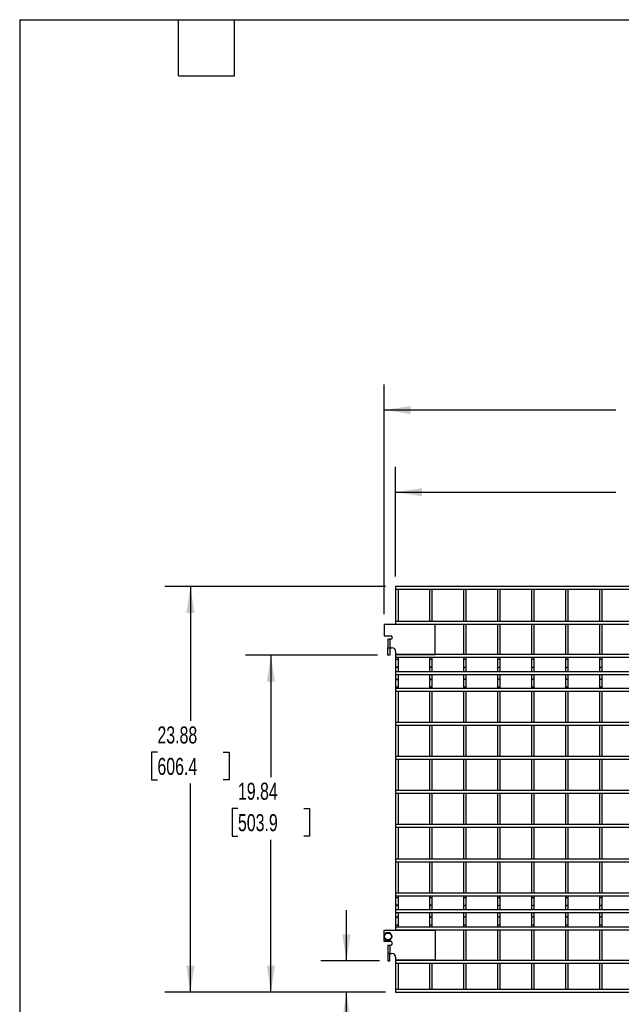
# Model space of a CAD drawing. Header units: inches. Extents: x 0.2 to 10.7, y 0.2 to 7.9.
# Tile 2 of 14: x 0.2 to 3.2, y 2.7 to 7.6. Entities that reach past the tile are written whole.
import ezdxf

# ---------------------------------------------------------------- set-up
doc = ezdxf.new("R2010")
doc.units = ezdxf.units.IN
doc.header["$MEASUREMENT"] = 0
doc.layers.add('DIMENSIONS', color=140, linetype='Continuous', lineweight=25)
doc.layers.add('TEXT', color=140, linetype='Continuous', lineweight=25)
doc.styles.add('SLDTEXTSTYLE0', font='TXT', dxfattribs={"width": 0.7})
doc.dimstyles.new('SLDDIMSTYLE0', dxfattribs={"dimtxt": 0.084961, "dimasz": 0.13, "dimexe": 0, "dimexo": 0.0625, "dimgap": 0.02124, "dimtad": 0, "dimtih": 1, "dimtoh": 1, "dimlfac": 12, "dimrnd": 1e-09, "dimzin": 12, "dimdsep": 46, "dimtxsty": 'SLDTEXTSTYLE0', "dimsah": 1, "dimcen": 0.09, "dimadec": 0, "dimazin": 3, "dimtfac": 1, "dimtofl": 0, "dimtmove": 0, "dimatfit": 3, "dimfxl": 0, "dimfrac": 2, "dimtolj": 1, "dimtzin": 12, "dimarcsym": 0})
doc.dimstyles.new('SLDDIMSTYLE1', dxfattribs={"dimtxt": 0.084961, "dimasz": 0.13, "dimexe": 0, "dimexo": 0.0625, "dimgap": 0.02124, "dimtad": 0, "dimtih": 1, "dimtoh": 1, "dimlfac": 12, "dimrnd": 1e-09, "dimzin": 12, "dimdsep": 46, "dimtxsty": 'SLDTEXTSTYLE0', "dimsah": 1, "dimcen": 0.09, "dimadec": 0, "dimazin": 3, "dimtfac": 1, "dimtmove": 0, "dimatfit": 0, "dimfxl": 0, "dimfrac": 2, "dimtolj": 1, "dimtzin": 12, "dimarcsym": 0})

# ---------------------------------------------------------------- blocks, each defined once
blk = doc.blocks.new('_D')
at = {"layer": 'DIMENSIONS'}
for p, q in [((2.073, 4.832), (2.073, 5.3698)), ((4.8989, 4.832), (4.8989, 5.3698)), ((2.073, 5.2448), (3.1538, 5.2448)), ((3.2689, 5.2448), (3.2404, 5.2448)), ((3.2404, 5.2448), (3.2404, 5.1098)), ((3.5921, 5.2448), (3.6206, 5.2448)), ((3.6206, 5.2448), (3.6206, 5.1098)), ((4.8989, 5.2448), (3.7072, 5.2448)), ((3.2404, 5.1098), (3.2689, 5.1098)), ((3.6206, 5.1098), (3.5921, 5.1098))]:
    blk.add_line(p, q, dxfattribs=at)
for points in [[(2.073, 5.2448), (2.203, 5.2248), (2.203, 5.2648)], [(4.8989, 5.2448), (4.7689, 5.2648), (4.7689, 5.2248)]]:
    blk.add_solid(points, dxfattribs=at)
at = {"layer": 'DIMENSIONS', "char_height": 0.08333, "attachment_point": 1, "style": 'SLDTEXTSTYLE0'}
for s, insert in [('33.91', (3.2689, 5.3712)), ('861.3', (3.2689, 5.2172))]:
    blk.add_mtext(s, dxfattribs=dict(at, insert=insert))
blk = doc.blocks.new('_D_1')
at = {"layer": 'DIMENSIONS'}
for p, q in [((2.0173, 4.6466), (2.0173, 5.7731)), ((4.9546, 4.6466), (4.9546, 5.7731)), ((2.0173, 5.6481), (3.1538, 5.6481)), ((3.2689, 5.6481), (3.2404, 5.6481)), ((3.2404, 5.6481), (3.2404, 5.5131)), ((3.5921, 5.6481), (3.6206, 5.6481)), ((3.6206, 5.6481), (3.6206, 5.5131)), ((4.9546, 5.6481), (3.7072, 5.6481)), ((3.2404, 5.5131), (3.2689, 5.5131)), ((3.6206, 5.5131), (3.5921, 5.5131))]:
    blk.add_line(p, q, dxfattribs=at)
for points in [[(2.0173, 5.6481), (2.1473, 5.6281), (2.1473, 5.6681)], [(4.9546, 5.6481), (4.8246, 5.6681), (4.8246, 5.6281)]]:
    blk.add_solid(points, dxfattribs=at)
at = {"layer": 'DIMENSIONS', "char_height": 0.08333, "attachment_point": 1, "style": 'SLDTEXTSTYLE0'}
for s, insert in [('35.25', (3.2689, 5.7746)), ('895.3', (3.2689, 5.6205))]:
    blk.add_mtext(s, dxfattribs=dict(at, insert=insert))
blk = doc.blocks.new('_D_2')
at = {"layer": 'DIMENSIONS'}
for p, q in [((1.8316, 2.9455), (1.8316, 3.1955)), ((1.9945, 2.9455), (1.7066, 2.9455)), ((2.023, 2.7924), (1.7066, 2.7924)), ((1.8316, 2.4523), (1.8316, 2.7924)), ((1.314, 2.4523), (1.2855, 2.4523)), ((1.2855, 2.4523), (1.2855, 2.3172)), ((1.5665, 2.4523), (1.595, 2.4523)), ((1.595, 2.4523), (1.595, 2.3172)), ((1.7196, 2.4523), (1.8316, 2.4523)), ((1.2855, 2.3172), (1.314, 2.3172)), ((1.595, 2.3172), (1.5665, 2.3172))]:
    blk.add_line(p, q, dxfattribs=at)
for points in [[(1.8316, 2.9455), (1.8516, 3.0755), (1.8116, 3.0755)], [(1.8316, 2.7924), (1.8116, 2.6624), (1.8516, 2.6624)]]:
    blk.add_solid(points, dxfattribs=at)
at = {"layer": 'DIMENSIONS', "char_height": 0.08333, "attachment_point": 1, "style": 'SLDTEXTSTYLE0'}
for s, insert in [('1.84', (1.314, 2.5787)), ('46.7', (1.314, 2.4247))]:
    blk.add_mtext(s, dxfattribs=dict(at, insert=insert))
blk = doc.blocks.new('_D_3')
at = {"layer": 'DIMENSIONS'}
for p, q in [((1.9841, 4.4455), (1.3363, 4.4455)), ((1.4613, 4.4455), (1.4613, 3.8474)), ((1.2997, 3.6933), (1.2712, 3.6933)), ((1.2712, 3.6933), (1.2712, 3.5583)), ((1.6229, 3.6933), (1.6514, 3.6933)), ((1.6514, 3.6933), (1.6514, 3.5583)), ((1.2712, 3.5583), (1.2997, 3.5583)), ((1.4613, 2.7924), (1.4613, 3.5393)), ((1.6514, 3.5583), (1.6229, 3.5583)), ((2.023, 2.7924), (1.3363, 2.7924))]:
    blk.add_line(p, q, dxfattribs=at)
for points in [[(1.4613, 4.4455), (1.4413, 4.3155), (1.4813, 4.3155)], [(1.4613, 2.7924), (1.4813, 2.9224), (1.4413, 2.9224)]]:
    blk.add_solid(points, dxfattribs=at)
at = {"layer": 'DIMENSIONS', "char_height": 0.08333, "attachment_point": 1, "style": 'SLDTEXTSTYLE0'}
for s, insert in [('19.84', (1.2997, 3.8198)), ('503.9', (1.2997, 3.6657))]:
    blk.add_mtext(s, dxfattribs=dict(at, insert=insert))
blk = doc.blocks.new('_D_4')
at = {"layer": 'DIMENSIONS'}
for p, q in [((2.023, 4.782), (0.9414, 4.782)), ((1.0664, 4.782), (1.0664, 4.1234)), ((0.9048, 3.9693), (0.8762, 3.9693)), ((0.8762, 3.9693), (0.8762, 3.8343)), ((1.2279, 3.9693), (1.2565, 3.9693)), ((1.2565, 3.9693), (1.2565, 3.8343)), ((0.8762, 3.8343), (0.9048, 3.8343)), ((1.2565, 3.8343), (1.2279, 3.8343)), ((1.0664, 2.7924), (1.0664, 3.8153)), ((2.023, 2.7924), (0.9414, 2.7924))]:
    blk.add_line(p, q, dxfattribs=at)
for points in [[(1.0664, 4.782), (1.0464, 4.652), (1.0864, 4.652)], [(1.0664, 2.7924), (1.0864, 2.9224), (1.0464, 2.9224)]]:
    blk.add_solid(points, dxfattribs=at)
at = {"layer": 'DIMENSIONS', "char_height": 0.08333, "attachment_point": 1, "style": 'SLDTEXTSTYLE0'}
for s, insert in [('23.88', (0.9048, 4.0958)), ('606.4', (0.9048, 3.9417))]:
    blk.add_mtext(s, dxfattribs=dict(at, insert=insert))

msp = doc.modelspace()

# ---------------------------------------------------------------- linework, layer by layer
for p, q in [((4.89887, 4.782), (2.07304, 4.782)), ((2.07304, 4.782), (2.07304, 4.76866)), ((2.07304, 4.76866), (2.07304, 4.61116)), ((2.07304, 4.76866), (4.89887, 4.76866)), ((2.08637, 4.61116), (2.08637, 4.76866)), ((2.2397, 4.76866), (2.2397, 4.61116)), ((2.25304, 4.61116), (2.25304, 4.76866)), ((2.40637, 4.76866), (2.40637, 4.61116)), ((2.4197, 4.61116), (2.4197, 4.76866)), ((2.57304, 4.76866), (2.57304, 4.61116)), ((2.58637, 4.61116), (2.58637, 4.76866)), ((2.7397, 4.76866), (2.7397, 4.61116)), ((2.75304, 4.61116), (2.75304, 4.76866)), ((2.90637, 4.76866), (2.90637, 4.61116)), ((2.9197, 4.61116), (2.9197, 4.76866)), ((3.07304, 4.76866), (3.07304, 4.61116)), ((3.08637, 4.61116), (3.08637, 4.76866)), ((2.01729, 4.59658), (2.01729, 4.54033)), ((2.26729, 4.59658), (2.01729, 4.59658)), ((4.89887, 4.61116), (2.07304, 4.61116)), ((2.07304, 4.61116), (2.07304, 4.59783)), ((2.07304, 4.59783), (2.07304, 4.59658)), ((2.07304, 4.59783), (4.89887, 4.59783)), ((2.08637, 4.59658), (2.08637, 4.59783)), ((2.2397, 4.59783), (2.2397, 4.59658)), ((2.25304, 4.59658), (2.25304, 4.59783)), ((2.26729, 4.4495), (2.26729, 4.59658)), ((2.40637, 4.59783), (2.40637, 4.44866)), ((2.4197, 4.44866), (2.4197, 4.59783)), ((2.57304, 4.59783), (2.57304, 4.44866)), ((2.58637, 4.44866), (2.58637, 4.59783)), ((2.7397, 4.59783), (2.7397, 4.44866)), ((2.75304, 4.44866), (2.75304, 4.59783)), ((2.90637, 4.59783), (2.90637, 4.44866)), ((2.9197, 4.44866), (2.9197, 4.59783)), ((3.07304, 4.59783), (3.07304, 4.44866)), ((3.08637, 4.44866), (3.08637, 4.59783)), ((2.01729, 4.54033), (2.04887, 4.54033)), ((2.03412, 4.52366), (2.03412, 4.482)), ((2.04529, 4.52366), (2.03412, 4.52366)), ((2.04529, 4.52366), (2.04529, 4.482)), ((2.04887, 4.52366), (2.04529, 4.52366)), ((2.03412, 4.482), (2.04529, 4.482)), ((2.03412, 4.4455), (2.03412, 4.482)), ((2.04529, 4.4455), (2.03412, 4.4455)), ((2.04529, 4.482), (2.05487, 4.482)), ((2.04529, 4.482), (2.04529, 4.4455)), ((2.07304, 4.46383), (2.07304, 4.4495)), ((2.07304, 4.4495), (2.07304, 4.44866)), ((2.07304, 4.4495), (2.26729, 4.4495)), ((4.89887, 4.44866), (2.07304, 4.44866)), ((2.07304, 4.44866), (2.07304, 4.43533)), ((2.08637, 4.44866), (2.08637, 4.4495)), ((2.2397, 4.4495), (2.2397, 4.44866)), ((2.25304, 4.44866), (2.25304, 4.4495)), ((2.07304, 4.43533), (2.07304, 4.42425)), ((2.07304, 4.43533), (4.89887, 4.43533)), ((2.07304, 4.42425), (2.07304, 4.39137)), ((2.0797, 4.42425), (2.07304, 4.42425)), ((2.08637, 4.42425), (2.0797, 4.42425)), ((2.08637, 4.42425), (2.08637, 4.43533)), ((2.08637, 4.39137), (2.08637, 4.42425)), ((2.2397, 4.43533), (2.2397, 4.42425)), ((2.2397, 4.42425), (2.2397, 4.39137)), ((2.24637, 4.42425), (2.2397, 4.42425)), ((2.25304, 4.42425), (2.24637, 4.42425)), ((2.25304, 4.42425), (2.25304, 4.43533)), ((2.25304, 4.39137), (2.25304, 4.42425)), ((2.40637, 4.43533), (2.40637, 4.42425)), ((2.40637, 4.42425), (2.40637, 4.39137)), ((2.41304, 4.42425), (2.40637, 4.42425)), ((2.4197, 4.42425), (2.41304, 4.42425)), ((2.4197, 4.42425), (2.4197, 4.43533)), ((2.4197, 4.39137), (2.4197, 4.42425)), ((2.57304, 4.43533), (2.57304, 4.42425)), ((2.57304, 4.42425), (2.57304, 4.39137)), ((2.5797, 4.42425), (2.57304, 4.42425)), ((2.58637, 4.42425), (2.5797, 4.42425)), ((2.58637, 4.42425), (2.58637, 4.43533)), ((2.58637, 4.39137), (2.58637, 4.42425)), ((2.7397, 4.43533), (2.7397, 4.42425)), ((2.7397, 4.42425), (2.7397, 4.39137)), ((2.74637, 4.42425), (2.7397, 4.42425)), ((2.75304, 4.42425), (2.74637, 4.42425)), ((2.75304, 4.42425), (2.75304, 4.43533)), ((2.75304, 4.39137), (2.75304, 4.42425)), ((2.90637, 4.43533), (2.90637, 4.42425)), ((2.90637, 4.42425), (2.90637, 4.39137)), ((2.91304, 4.42425), (2.90637, 4.42425)), ((2.9197, 4.42425), (2.91304, 4.42425)), ((2.9197, 4.42425), (2.9197, 4.43533)), ((2.9197, 4.39137), (2.9197, 4.42425)), ((3.07304, 4.43533), (3.07304, 4.42425)), ((3.07304, 4.42425), (3.07304, 4.39137)), ((3.0797, 4.42425), (3.07304, 4.42425)), ((3.08637, 4.42425), (3.0797, 4.42425)), ((3.08637, 4.42425), (3.08637, 4.43533)), ((3.08637, 4.39137), (3.08637, 4.42425)), ((2.07304, 4.39137), (2.07304, 4.36351)), ((4.89887, 4.36351), (2.07304, 4.36351)), ((2.07304, 4.36351), (2.07304, 4.35018)), ((2.07304, 4.35018), (2.07304, 4.3217)), ((2.07304, 4.35018), (4.89887, 4.35018)), ((2.08637, 4.36351), (2.08637, 4.39137)), ((2.08637, 4.3217), (2.08637, 4.35018)), ((2.2397, 4.39137), (2.2397, 4.36351)), ((2.2397, 4.35018), (2.2397, 4.3217)), ((2.25304, 4.36351), (2.25304, 4.39137)), ((2.25304, 4.3217), (2.25304, 4.35018)), ((2.40637, 4.39137), (2.40637, 4.36351)), ((2.40637, 4.35018), (2.40637, 4.3217)), ((2.4197, 4.36351), (2.4197, 4.39137)), ((2.4197, 4.3217), (2.4197, 4.35018)), ((2.57304, 4.39137), (2.57304, 4.36351)), ((2.57304, 4.35018), (2.57304, 4.3217)), ((2.58637, 4.36351), (2.58637, 4.39137)), ((2.58637, 4.3217), (2.58637, 4.35018)), ((2.7397, 4.39137), (2.7397, 4.36351)), ((2.7397, 4.35018), (2.7397, 4.3217)), ((2.75304, 4.36351), (2.75304, 4.39137)), ((2.75304, 4.3217), (2.75304, 4.35018)), ((2.90637, 4.39137), (2.90637, 4.36351)), ((2.90637, 4.35018), (2.90637, 4.3217)), ((2.9197, 4.36351), (2.9197, 4.39137)), ((2.9197, 4.3217), (2.9197, 4.35018)), ((3.07304, 4.39137), (3.07304, 4.36351)), ((3.07304, 4.35018), (3.07304, 4.3217)), ((3.08637, 4.36351), (3.08637, 4.39137)), ((3.08637, 4.3217), (3.08637, 4.35018)), ((2.07304, 4.3217), (2.07304, 4.28883)), ((2.08637, 4.28883), (2.08637, 4.3217)), ((2.2397, 4.3217), (2.2397, 4.28883)), ((2.25304, 4.28883), (2.25304, 4.3217)), ((2.40637, 4.3217), (2.40637, 4.28883)), ((2.4197, 4.28883), (2.4197, 4.3217)), ((2.57304, 4.3217), (2.57304, 4.28883)), ((2.58637, 4.28883), (2.58637, 4.3217)), ((2.7397, 4.3217), (2.7397, 4.28883)), ((2.75304, 4.28883), (2.75304, 4.3217)), ((2.90637, 4.3217), (2.90637, 4.28883)), ((2.9197, 4.28883), (2.9197, 4.3217)), ((3.07304, 4.3217), (3.07304, 4.28883)), ((3.08637, 4.28883), (3.08637, 4.3217)), ((2.07304, 4.28883), (2.07304, 4.282)), ((2.08637, 4.28883), (2.07304, 4.28883)), ((4.89887, 4.282), (2.07304, 4.282)), ((2.07304, 4.282), (2.07304, 4.26866)), ((2.07304, 4.26866), (2.07304, 4.11533)), ((2.07304, 4.26866), (4.89887, 4.26866)), ((2.08637, 4.282), (2.08637, 4.28883)), ((2.08637, 4.11533), (2.08637, 4.26866)), ((2.2397, 4.28883), (2.2397, 4.282)), ((2.25304, 4.28883), (2.2397, 4.28883)), ((2.2397, 4.26866), (2.2397, 4.11533)), ((2.25304, 4.282), (2.25304, 4.28883)), ((2.25304, 4.11533), (2.25304, 4.26866)), ((2.40637, 4.28883), (2.40637, 4.282)), ((2.4197, 4.28883), (2.40637, 4.28883)), ((2.40637, 4.26866), (2.40637, 4.11533)), ((2.4197, 4.282), (2.4197, 4.28883)), ((2.4197, 4.11533), (2.4197, 4.26866)), ((2.57304, 4.28883), (2.57304, 4.282)), ((2.58637, 4.28883), (2.57304, 4.28883)), ((2.57304, 4.26866), (2.57304, 4.11533)), ((2.58637, 4.282), (2.58637, 4.28883)), ((2.58637, 4.11533), (2.58637, 4.26866)), ((2.7397, 4.28883), (2.7397, 4.282)), ((2.75304, 4.28883), (2.7397, 4.28883)), ((2.7397, 4.26866), (2.7397, 4.11533)), ((2.75304, 4.282), (2.75304, 4.28883)), ((2.75304, 4.11533), (2.75304, 4.26866)), ((2.90637, 4.28883), (2.90637, 4.282)), ((2.9197, 4.28883), (2.90637, 4.28883)), ((2.90637, 4.26866), (2.90637, 4.11533)), ((2.9197, 4.282), (2.9197, 4.28883)), ((2.9197, 4.11533), (2.9197, 4.26866)), ((3.07304, 4.28883), (3.07304, 4.282)), ((3.08637, 4.28883), (3.07304, 4.28883)), ((3.07304, 4.26866), (3.07304, 4.11533)), ((3.08637, 4.282), (3.08637, 4.28883)), ((3.08637, 4.11533), (3.08637, 4.26866)), ((4.89887, 4.11533), (2.07304, 4.11533)), ((2.07304, 4.11533), (2.07304, 4.102)), ((2.07304, 4.102), (2.07304, 3.94866)), ((2.07304, 4.102), (4.89887, 4.102)), ((2.08637, 3.94866), (2.08637, 4.102)), ((2.2397, 4.102), (2.2397, 3.94866)), ((2.25304, 3.94866), (2.25304, 4.102)), ((2.40637, 4.102), (2.40637, 3.94866)), ((2.4197, 3.94866), (2.4197, 4.102)), ((2.57304, 4.102), (2.57304, 3.94866)), ((2.58637, 3.94866), (2.58637, 4.102)), ((2.7397, 4.102), (2.7397, 3.94866)), ((2.75304, 3.94866), (2.75304, 4.102)), ((2.90637, 4.102), (2.90637, 3.94866)), ((2.9197, 3.94866), (2.9197, 4.102)), ((3.07304, 4.102), (3.07304, 3.94866)), ((3.08637, 3.94866), (3.08637, 4.102)), ((4.89887, 3.94866), (2.07304, 3.94866)), ((2.07304, 3.94866), (2.07304, 3.93533)), ((2.07304, 3.93533), (4.89887, 3.93533)), ((2.07304, 3.93533), (2.07304, 3.782)), ((2.08637, 3.782), (2.08637, 3.93533)), ((2.2397, 3.93533), (2.2397, 3.782)), ((2.25304, 3.782), (2.25304, 3.93533)), ((2.40637, 3.93533), (2.40637, 3.782)), ((2.4197, 3.782), (2.4197, 3.93533)), ((2.57304, 3.93533), (2.57304, 3.782)), ((2.58637, 3.782), (2.58637, 3.93533)), ((2.7397, 3.93533), (2.7397, 3.782)), ((2.75304, 3.782), (2.75304, 3.93533)), ((2.90637, 3.93533), (2.90637, 3.782)), ((2.9197, 3.782), (2.9197, 3.93533)), ((3.07304, 3.93533), (3.07304, 3.782)), ((3.08637, 3.782), (3.08637, 3.93533)), ((4.89887, 3.782), (2.07304, 3.782)), ((2.07304, 3.782), (2.07304, 3.76866)), ((2.07304, 3.76866), (2.07304, 3.61533)), ((2.07304, 3.76866), (4.89887, 3.76866)), ((2.08637, 3.61533), (2.08637, 3.76866)), ((2.2397, 3.76866), (2.2397, 3.61533)), ((2.25304, 3.61533), (2.25304, 3.76866)), ((2.40637, 3.76866), (2.40637, 3.61533)), ((2.4197, 3.61533), (2.4197, 3.76866)), ((2.57304, 3.76866), (2.57304, 3.61533)), ((2.58637, 3.61533), (2.58637, 3.76866)), ((2.7397, 3.76866), (2.7397, 3.61533)), ((2.75304, 3.61533), (2.75304, 3.76866)), ((2.90637, 3.76866), (2.90637, 3.61533)), ((2.9197, 3.61533), (2.9197, 3.76866)), ((3.07304, 3.76866), (3.07304, 3.61533)), ((3.08637, 3.61533), (3.08637, 3.76866)), ((4.89887, 3.61533), (2.07304, 3.61533)), ((2.07304, 3.61533), (2.07304, 3.602)), ((2.07304, 3.602), (2.07304, 3.4445)), ((2.07304, 3.602), (4.89887, 3.602)), ((2.08637, 3.4445), (2.08637, 3.602)), ((2.2397, 3.602), (2.2397, 3.4445)), ((2.25304, 3.4445), (2.25304, 3.602)), ((2.40637, 3.602), (2.40637, 3.4445)), ((2.4197, 3.4445), (2.4197, 3.602)), ((2.57304, 3.602), (2.57304, 3.4445)), ((2.58637, 3.4445), (2.58637, 3.602)), ((2.7397, 3.602), (2.7397, 3.4445)), ((2.75304, 3.4445), (2.75304, 3.602)), ((2.90637, 3.602), (2.90637, 3.4445)), ((2.9197, 3.4445), (2.9197, 3.602)), ((3.07304, 3.602), (3.07304, 3.4445)), ((3.08637, 3.4445), (3.08637, 3.602)), ((4.89887, 3.4445), (2.07304, 3.4445)), ((2.07304, 3.4445), (2.07304, 3.43116)), ((2.07304, 3.43116), (2.07304, 3.27783)), ((2.07304, 3.43116), (4.89887, 3.43116)), ((2.08637, 3.27783), (2.08637, 3.43116)), ((2.2397, 3.43116), (2.2397, 3.27783)), ((2.25304, 3.27783), (2.25304, 3.43116)), ((2.40637, 3.43116), (2.40637, 3.27783)), ((2.4197, 3.27783), (2.4197, 3.43116)), ((2.57304, 3.43116), (2.57304, 3.27783)), ((2.58637, 3.27783), (2.58637, 3.43116)), ((2.7397, 3.43116), (2.7397, 3.27783)), ((2.75304, 3.27783), (2.75304, 3.43116)), ((2.90637, 3.43116), (2.90637, 3.27783)), ((2.9197, 3.27783), (2.9197, 3.43116)), ((3.07304, 3.43116), (3.07304, 3.27783)), ((3.08637, 3.27783), (3.08637, 3.43116)), ((4.89887, 3.27783), (2.07304, 3.27783)), ((2.07304, 3.27783), (2.07304, 3.2645)), ((2.07304, 3.2645), (2.07304, 3.25758)), ((2.07304, 3.2645), (4.89887, 3.2645)), ((2.07304, 3.25758), (2.07304, 3.2247)), ((2.07304, 3.25758), (2.08637, 3.25758)), ((2.08637, 3.25758), (2.08637, 3.2645)), ((2.08637, 3.2247), (2.08637, 3.25758)), ((2.2397, 3.2645), (2.2397, 3.25758)), ((2.2397, 3.25758), (2.2397, 3.2247)), ((2.2397, 3.25758), (2.25304, 3.25758)), ((2.25304, 3.25758), (2.25304, 3.2645)), ((2.25304, 3.2247), (2.25304, 3.25758)), ((2.40637, 3.2645), (2.40637, 3.25758)), ((2.40637, 3.25758), (2.40637, 3.2247)), ((2.40637, 3.25758), (2.4197, 3.25758)), ((2.4197, 3.25758), (2.4197, 3.2645)), ((2.4197, 3.2247), (2.4197, 3.25758)), ((2.57304, 3.2645), (2.57304, 3.25758)), ((2.57304, 3.25758), (2.57304, 3.2247)), ((2.57304, 3.25758), (2.58637, 3.25758)), ((2.58637, 3.25758), (2.58637, 3.2645)), ((2.58637, 3.2247), (2.58637, 3.25758)), ((2.7397, 3.2645), (2.7397, 3.25758)), ((2.7397, 3.25758), (2.7397, 3.2247)), ((2.7397, 3.25758), (2.75304, 3.25758)), ((2.75304, 3.25758), (2.75304, 3.2645)), ((2.75304, 3.2247), (2.75304, 3.25758)), ((2.90637, 3.2645), (2.90637, 3.25758)), ((2.90637, 3.25758), (2.90637, 3.2247)), ((2.90637, 3.25758), (2.9197, 3.25758)), ((2.9197, 3.25758), (2.9197, 3.2645)), ((2.9197, 3.2247), (2.9197, 3.25758)), ((3.07304, 3.2645), (3.07304, 3.25758)), ((3.07304, 3.25758), (3.07304, 3.2247)), ((3.07304, 3.25758), (3.08637, 3.25758)), ((3.08637, 3.25758), (3.08637, 3.2645)), ((3.08637, 3.2247), (3.08637, 3.25758)), ((2.07304, 3.2247), (2.07304, 3.19685)), ((4.89887, 3.19685), (2.07304, 3.19685)), ((2.07304, 3.19685), (2.07304, 3.18351)), ((2.08637, 3.19685), (2.08637, 3.2247)), ((2.2397, 3.2247), (2.2397, 3.19685)), ((2.25304, 3.19685), (2.25304, 3.2247)), ((2.40637, 3.2247), (2.40637, 3.19685)), ((2.4197, 3.19685), (2.4197, 3.2247)), ((2.57304, 3.2247), (2.57304, 3.19685)), ((2.58637, 3.19685), (2.58637, 3.2247)), ((2.7397, 3.2247), (2.7397, 3.19685)), ((2.75304, 3.19685), (2.75304, 3.2247)), ((2.90637, 3.2247), (2.90637, 3.19685)), ((2.9197, 3.19685), (2.9197, 3.2247)), ((3.07304, 3.2247), (3.07304, 3.19685)), ((3.08637, 3.19685), (3.08637, 3.2247)), ((2.07304, 3.18351), (2.07304, 3.15504)), ((2.07304, 3.18351), (4.89887, 3.18351)), ((2.07304, 3.15504), (2.07304, 3.12216)), ((2.08637, 3.15504), (2.08637, 3.18351)), ((2.08637, 3.12216), (2.08637, 3.15504)), ((2.2397, 3.18351), (2.2397, 3.15504)), ((2.2397, 3.15504), (2.2397, 3.12216)), ((2.25304, 3.15504), (2.25304, 3.18351)), ((2.25304, 3.12216), (2.25304, 3.15504)), ((2.40637, 3.18351), (2.40637, 3.15504)), ((2.40637, 3.15504), (2.40637, 3.12216)), ((2.4197, 3.15504), (2.4197, 3.18351)), ((2.4197, 3.12216), (2.4197, 3.15504)), ((2.57304, 3.18351), (2.57304, 3.15504)), ((2.57304, 3.15504), (2.57304, 3.12216)), ((2.58637, 3.15504), (2.58637, 3.18351)), ((2.58637, 3.12216), (2.58637, 3.15504)), ((2.7397, 3.18351), (2.7397, 3.15504)), ((2.7397, 3.15504), (2.7397, 3.12216)), ((2.75304, 3.15504), (2.75304, 3.18351)), ((2.75304, 3.12216), (2.75304, 3.15504)), ((2.90637, 3.18351), (2.90637, 3.15504)), ((2.90637, 3.15504), (2.90637, 3.12216)), ((2.9197, 3.15504), (2.9197, 3.18351)), ((2.9197, 3.12216), (2.9197, 3.15504)), ((3.07304, 3.18351), (3.07304, 3.15504)), ((3.07304, 3.15504), (3.07304, 3.12216)), ((3.08637, 3.15504), (3.08637, 3.18351)), ((3.08637, 3.12216), (3.08637, 3.15504)), ((2.01729, 3.07045), (2.01729, 3.09658)), ((2.01729, 3.09658), (2.26729, 3.09658)), ((2.07304, 3.12216), (2.07304, 3.11116)), ((2.07304, 3.12216), (2.0797, 3.12216)), ((4.89887, 3.11116), (2.07304, 3.11116)), ((2.07304, 3.11116), (2.07304, 3.09783)), ((2.07304, 3.09783), (2.07304, 3.09658)), ((2.07304, 3.09783), (4.89887, 3.09783)), ((2.0797, 3.12216), (2.08637, 3.12216)), ((2.08637, 3.11116), (2.08637, 3.12216)), ((2.08637, 3.09658), (2.08637, 3.09783)), ((2.2397, 3.12216), (2.2397, 3.11116)), ((2.2397, 3.12216), (2.24637, 3.12216)), ((2.2397, 3.09783), (2.2397, 3.09658)), ((2.24637, 3.12216), (2.25304, 3.12216)), ((2.25304, 3.11116), (2.25304, 3.12216)), ((2.25304, 3.09658), (2.25304, 3.09783)), ((2.26729, 3.09658), (2.26729, 2.9495)), ((2.40637, 3.12216), (2.40637, 3.11116)), ((2.40637, 3.12216), (2.41304, 3.12216)), ((2.40637, 3.09783), (2.40637, 2.94866)), ((2.41304, 3.12216), (2.4197, 3.12216)), ((2.4197, 3.11116), (2.4197, 3.12216)), ((2.4197, 2.94866), (2.4197, 3.09783)), ((2.57304, 3.12216), (2.57304, 3.11116)), ((2.57304, 3.12216), (2.5797, 3.12216)), ((2.57304, 3.09783), (2.57304, 2.94866)), ((2.5797, 3.12216), (2.58637, 3.12216)), ((2.58637, 3.11116), (2.58637, 3.12216)), ((2.58637, 2.94866), (2.58637, 3.09783)), ((2.7397, 3.12216), (2.7397, 3.11116)), ((2.7397, 3.12216), (2.74637, 3.12216)), ((2.7397, 3.09783), (2.7397, 2.94866)), ((2.74637, 3.12216), (2.75304, 3.12216)), ((2.75304, 3.11116), (2.75304, 3.12216)), ((2.75304, 2.94866), (2.75304, 3.09783)), ((2.90637, 3.12216), (2.90637, 3.11116)), ((2.90637, 3.12216), (2.91304, 3.12216)), ((2.90637, 3.09783), (2.90637, 2.94866)), ((2.91304, 3.12216), (2.9197, 3.12216)), ((2.9197, 3.11116), (2.9197, 3.12216)), ((2.9197, 2.94866), (2.9197, 3.09783)), ((3.07304, 3.12216), (3.07304, 3.11116)), ((3.07304, 3.12216), (3.0797, 3.12216)), ((3.07304, 3.09783), (3.07304, 2.94866)), ((3.0797, 3.12216), (3.08637, 3.12216)), ((3.08637, 3.11116), (3.08637, 3.12216)), ((3.08637, 2.94866), (3.08637, 3.09783)), ((2.01729, 3.04033), (2.01729, 3.06104)), ((2.04887, 3.04033), (2.01729, 3.04033)), ((2.03412, 3.02366), (2.03412, 2.982)), ((2.03412, 3.02366), (2.04529, 3.02366)), ((2.04529, 3.02366), (2.04529, 2.982)), ((2.04529, 3.02366), (2.04887, 3.02366)), ((2.04529, 2.982), (2.03412, 2.982)), ((2.03412, 2.982), (2.03412, 2.9455)), ((2.04454, 2.9455), (2.04454, 2.982)), ((2.04529, 2.982), (2.05487, 2.982)), ((2.07304, 2.96383), (2.07304, 2.9495)), ((2.07304, 2.9495), (2.07304, 2.94866)), ((2.26729, 2.9495), (2.07304, 2.9495)), ((4.89887, 2.94866), (2.07304, 2.94866)), ((2.07304, 2.94866), (2.07304, 2.93533)), ((2.08637, 2.94866), (2.08637, 2.9495)), ((2.2397, 2.9495), (2.2397, 2.94866)), ((2.25304, 2.94866), (2.25304, 2.9495)), ((2.03412, 2.9455), (2.04454, 2.9455)), ((2.07304, 2.93533), (2.07304, 2.80575)), ((2.07304, 2.93533), (4.89887, 2.93533)), ((2.08637, 2.80575), (2.08637, 2.93533)), ((2.2397, 2.93533), (2.2397, 2.80575)), ((2.25304, 2.80575), (2.25304, 2.93533)), ((2.40637, 2.93533), (2.40637, 2.80575)), ((2.4197, 2.80575), (2.4197, 2.93533)), ((2.57304, 2.93533), (2.57304, 2.80575)), ((2.58637, 2.80575), (2.58637, 2.93533)), ((2.7397, 2.93533), (2.7397, 2.80575)), ((2.75304, 2.80575), (2.75304, 2.93533)), ((2.90637, 2.93533), (2.90637, 2.80575)), ((2.9197, 2.80575), (2.9197, 2.93533)), ((3.07304, 2.93533), (3.07304, 2.80575)), ((3.08637, 2.80575), (3.08637, 2.93533)), ((4.89887, 2.80575), (2.07304, 2.80575)), ((2.07304, 2.80575), (2.07304, 2.79241)), ((2.07304, 2.79241), (4.89887, 2.79241))]:
    msp.add_line(p, q)
msp.add_circle((2.03562, 3.06575), 0.01692)
for centre, radius, start, end in [((2.04887, 4.532), 0.00833, 270, 90), ((2.05487, 4.46383), 0.01817, 360, 90), ((2.0797, 4.39137), 0.00667, 180, 0), ((2.24637, 4.39137), 0.00667, 180, 0), ((2.41304, 4.39137), 0.00667, 180, 0), ((2.5797, 4.39137), 0.00667, 180, 0), ((2.74637, 4.39137), 0.00667, 180, 0), ((2.91304, 4.39137), 0.00667, 180, 0), ((3.0797, 4.39137), 0.00667, 180, 0), ((2.0797, 4.3217), 0.00667, 90, 180), ((2.0797, 4.3217), 0.00667, 0, 90), ((2.24637, 4.3217), 0.00667, 90, 180), ((2.24637, 4.3217), 0.00667, 0, 90), ((2.41304, 4.3217), 0.00667, 90, 180), ((2.41304, 4.3217), 0.00667, 0, 90), ((2.5797, 4.3217), 0.00667, 90, 180), ((2.5797, 4.3217), 0.00667, 0, 90), ((2.74637, 4.3217), 0.00667, 90, 180), ((2.74637, 4.3217), 0.00667, 0, 90), ((2.91304, 4.3217), 0.00667, 90, 180), ((2.91304, 4.3217), 0.00667, 0, 90), ((3.0797, 4.3217), 0.00667, 90, 180), ((3.0797, 4.3217), 0.00667, 0, 90), ((2.0797, 3.2247), 0.00667, 180, 270), ((2.0797, 3.2247), 0.00667, 270, 0), ((2.24637, 3.2247), 0.00667, 180, 270), ((2.24637, 3.2247), 0.00667, 270, 0), ((2.41304, 3.2247), 0.00667, 180, 270), ((2.41304, 3.2247), 0.00667, 270, 0), ((2.5797, 3.2247), 0.00667, 180, 270), ((2.5797, 3.2247), 0.00667, 270, 0), ((2.74637, 3.2247), 0.00667, 180, 270), ((2.74637, 3.2247), 0.00667, 270, 0), ((2.91304, 3.2247), 0.00667, 180, 270), ((2.91304, 3.2247), 0.00667, 270, 0), ((3.0797, 3.2247), 0.00667, 180, 270), ((3.0797, 3.2247), 0.00667, 270, 0), ((2.0797, 3.15504), 0.00667, 0, 180), ((2.24637, 3.15504), 0.00667, 0, 180), ((2.41304, 3.15504), 0.00667, 0, 180), ((2.5797, 3.15504), 0.00667, 0, 180), ((2.74637, 3.15504), 0.00667, 0, 180), ((2.91304, 3.15504), 0.00667, 0, 180), ((3.0797, 3.15504), 0.00667, 0, 180), ((2.04887, 3.032), 0.00833, 270, 90), ((2.05487, 2.96383), 0.01817, 0, 90)]:
    msp.add_arc(centre, radius, start, end)
for points in [[(2.0251, 3.08398), (2.02338, 3.081), (2.02163, 3.07798), (2.0194, 3.0741), (2.01895, 3.07333), (2.01806, 3.07179), (2.01762, 3.07102), (2.0163, 3.06874), (2.01543, 3.06724), (2.01457, 3.06575)], [(2.01457, 3.06575), (2.01629, 3.06277), (2.01803, 3.05975), (2.02027, 3.05587), (2.02072, 3.0551), (2.02161, 3.05356), (2.02205, 3.05279), (2.02337, 3.05051), (2.02424, 3.04901), (2.0251, 3.04752)], [(2.04615, 3.08398), (2.04271, 3.08398), (2.03922, 3.08398), (2.03475, 3.08398), (2.03385, 3.08398), (2.03207, 3.08398), (2.03119, 3.08398), (2.02855, 3.08398), (2.02682, 3.08398), (2.0251, 3.08398)], [(2.0251, 3.04752), (2.02853, 3.04752), (2.03202, 3.04752), (2.0365, 3.04752), (2.03739, 3.04752), (2.03917, 3.04752), (2.04006, 3.04752), (2.04269, 3.04752), (2.04442, 3.04752), (2.04615, 3.04752)], [(2.05667, 3.06575), (2.05495, 3.06872), (2.05321, 3.07174), (2.05097, 3.07562), (2.05052, 3.0764), (2.04963, 3.07794), (2.04919, 3.0787), (2.04787, 3.08098), (2.04701, 3.08249), (2.04615, 3.08398)], [(2.04615, 3.04752), (2.04786, 3.05049), (2.04961, 3.05351), (2.05185, 3.05739), (2.05229, 3.05817), (2.05318, 3.05971), (2.05363, 3.06047), (2.05494, 3.06275), (2.05581, 3.06426), (2.05667, 3.06575)]]:
    msp.add_open_spline(points, degree=3, knots=[0, 0, 0, 0, 0.5, 0.5, 0.625, 0.625, 0.75, 0.75, 1, 1, 1, 1])
at = {"layer": 'TEXT'}
for p, q in [((0.22917, 7.5625), (9.85417, 7.5625)), ((0.22917, 7.5625), (0.22917, 0.22917)), ((1.00833, 7.2875), (1.00833, 7.5625)), ((1.28333, 7.2875), (1.28333, 7.5625)), ((1.00833, 7.2875), (1.28333, 7.2875))]:
    msp.add_line(p, q, dxfattribs=at)

# ---------------------------------------------------------------- dimensions: what is measured, and where the dimension line sits
at = {"layer": 'DIMENSIONS'}
for base, p1, p2, picture, middle in [((4.95462, 5.64814), (2.01729, 4.59658), (4.95462, 4.59658), '_D_1', (3.43051, 5.64814)), ((2.07304, 5.24478), (4.89887, 4.782), (2.07304, 4.782), '_D', (3.43051, 5.24478))]:
    dim = msp.add_linear_dim(base=base, p1=p1, p2=p2, dimstyle='SLDDIMSTYLE0', dxfattribs=at)
    dim.commit()
    dim.dimension.update_dxf_attribs({"geometry": picture, "text_midpoint": middle, "dimtype": 160})
for base, p2, dimstyle, picture, middle in [((1.06635, 4.782), (2.07304, 4.782), 'SLDDIMSTYLE0', '_D_4', (1.06635, 3.96931)), ((1.46129, 4.4455), (2.03412, 4.4455), 'SLDDIMSTYLE0', '_D_3', (1.46129, 3.69331)), ((1.83159, 2.9455), (2.04454, 2.9455), 'SLDDIMSTYLE1', '_D_2', (1.83159, 2.45228))]:
    dim = msp.add_linear_dim(base=base, p1=(2.07304, 2.79241), p2=p2, angle=90, dimstyle=dimstyle, dxfattribs=at)
    dim.commit()
    dim.dimension.update_dxf_attribs({"geometry": picture, "text_midpoint": middle, "dimtype": 160})

doc.saveas('drawing.dxf')
